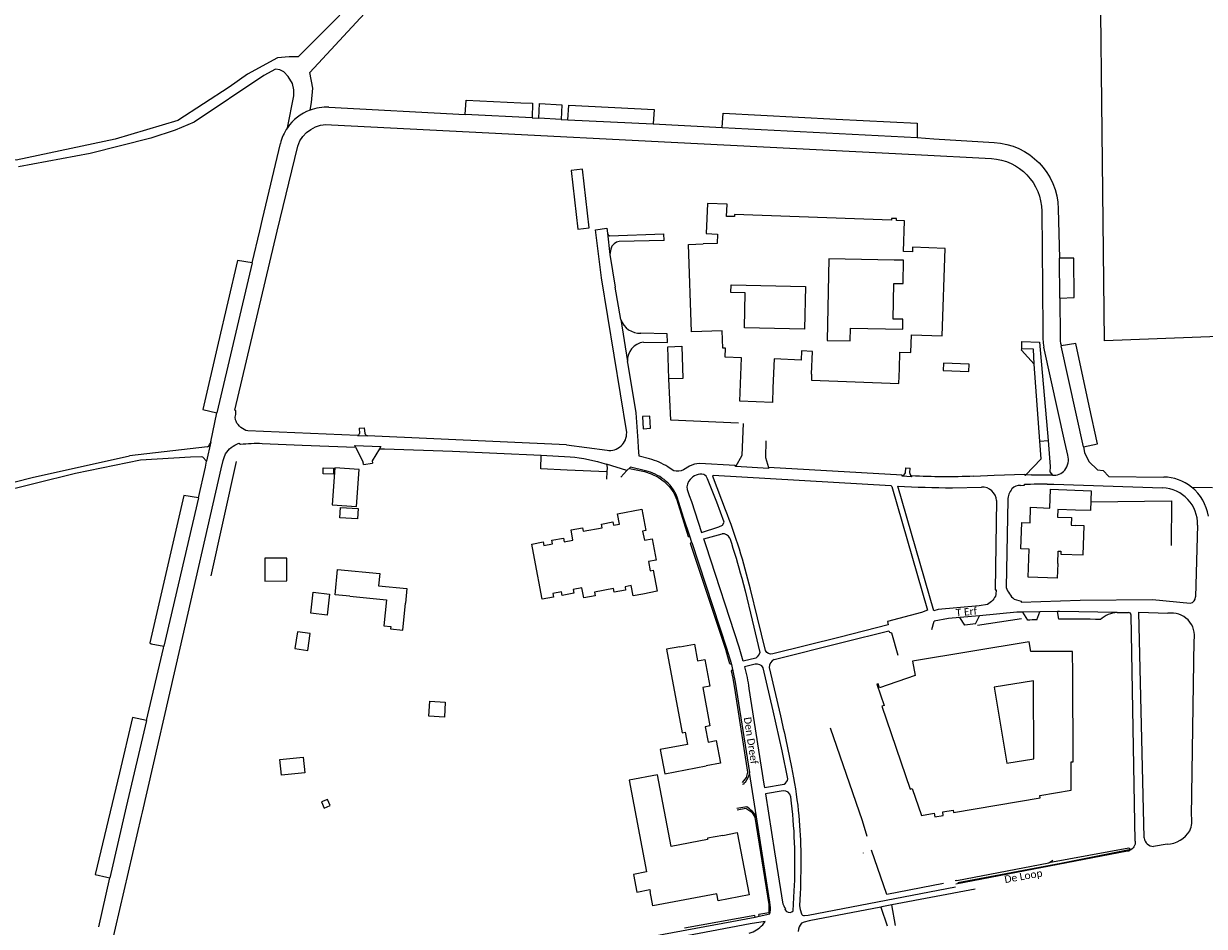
# Model space of a CAD drawing. Extents: x 177628 to 188968, y 384226 to 390673.
# Tile 35 of 256: x 181057 to 181457, y 386063 to 386369. Entities that reach past the tile are written whole.
import ezdxf

# ---------------------------------------------------------------- set-up
doc = ezdxf.new("R2010")
doc.units = 0
for name, color, linetype, lineweight in [('B02_T', 14, 'Continuous', 9), ('B14_F', 14, 'Continuous', 9), ('T02_T', 253, 'RASTER', 9), ('T03_F', 253, 'Continuous', 9), ('T04_F', 253, 'HAAG', 9), ('T07_F', 253, 'Continuous', 9), ('T09_F', 253, 'Continuous', 9), ('T10_F', 253, 'Continuous', 9), ('T22_D', 253, 'Continuous', 9), ('T22_F', 253, 'Continuous', 9), ('V00_F', 8, 'Continuous', 9), ('V00_T', 8, 'Continuous', 9), ('V06_F', 8, 'Continuous', 9), ('V06_T', 8, 'Continuous', 9), ('Z06', 7, 'Continuous', 9)]:
    doc.layers.add(name, color=color, linetype=linetype, lineweight=lineweight)
doc.styles.add('Legend', font='calibri.ttf')
doc.linetypes.add('HAAG', pattern='A,4,-1,[5,TOPOCAD.SHX,S=0.35,R=0,X=-0.35,Y=-0.35],-1', length=6)
doc.linetypes.add('RASTER', pattern='A,4,-1,[4,TOPOCAD.SHX,S=0.5,R=0,X=-0.5,Y=0],-1', length=6)

msp = doc.modelspace()

# ---------------------------------------------------------------- linework, layer by layer
at = {"layer": 'B02_T', "linetype": 'Continuous'}
for points in [[(181353.831, 386251.892), (181354.036, 386257.545), (181357.684, 386257.413), (181357.901, 386263.409), (181368.274, 386263.032), (181369.348, 386292.653), (181358.325, 386293.052), (181358.27, 386291.523), (181355.222, 386291.633), (181355.596, 386302.016), (181352.798, 386302.117), (181352.821, 386302.747), (181351.142, 386302.807), (181351.119, 386302.177), (181297.973, 386304.09), (181297.948, 386303.41), (181295.32, 386303.505), (181295.467, 386307.592), (181288.821, 386307.831), (181288.454, 386297.648), (181292.262, 386297.51), (181292.147, 386294.351), (181287.434, 386294.186)], [(181311.021, 386245.422), (181310.818, 386240.432), (181299.849, 386240.879), (181300.412, 386255.589), (181294.848, 386255.805), (181294.917, 386258.837), (181294.04, 386258.858), (181293.844, 386264.757), (181283.48, 386264.422), (181282.437, 386294.01), (181287.434, 386294.186)], [(181275.39, 386259.339), (181280.158, 386259.505), (181280.539, 386248.614), (181275.77, 386248.448)], [(181275.77, 386248.448), (181275.39, 386259.339)], [(181324.122, 386250), (181324.403, 386257.744), (181320.706, 386257.894), (181320.581, 386254.827), (181311.419, 386255.2), (181311.021, 386245.422)], [(181324.122, 386250), (181324.048, 386247.969), (181353.65, 386246.892), (181353.831, 386251.892)], [(181267.027, 386231.571), (181269.547, 386231.703), (181269.351, 386235.773), (181266.834, 386235.652), (181267.027, 386231.571)], [(181407.462, 386185.927), (181407.286, 386180.93), (181397.437, 386181.279), (181397.752, 386190.794), (181395.005, 386190.871), (181395.274, 386199.8), (181398.088, 386199.657), (181398.275, 386204.925), (181404.771, 386204.695), (181404.995, 386211.04), (181418.753, 386210.552), (181418.514, 386203.799), (181413.517, 386203.976)], [(181230.245, 386187.58), (181229.33, 386192.495), (181233.175, 386193.211), (181233.403, 386191.982), (181236.411, 386192.543), (181236.182, 386193.772), (181240.076, 386194.518), (181240.307, 386193.289), (181243.294, 386193.851), (181242.649, 386197.301), (181246.528, 386198.03), (181246.724, 386196.829), (181253.13, 386198.017), (181252.9, 386199.246), (181256.79, 386199.978), (181257, 386198.878), (181259.063, 386199.271), (181258.402, 386202.719), (181266.608, 386204.283), (181267.968, 386197.064), (181266.888, 386196.856), (181267.465, 386193.79), (181270.061, 386194.281), (181271.434, 386187.033), (181268.84, 386186.538), (181269.423, 386183.463), (181270.504, 386183.668), (181271.846, 386176.47), (181266.931, 386175.553)], [(181266.931, 386175.553), (181263.638, 386174.939), (181262.993, 386178.389), (181260.929, 386178.003), (181261.133, 386176.912), (181257.25, 386176.186), (181257.018, 386177.426), (181250.629, 386176.231), (181250.861, 386174.992), (181246.977, 386174.266), (181246.353, 386177.597), (181243.345, 386177.038), (181243.576, 386175.795), (181239.682, 386175.074), (181239.451, 386176.313), (181236.463, 386175.757), (181236.694, 386174.517), (181232.811, 386173.796), (181230.245, 386187.58)], [(181167.722, 386174.822), (181162.744, 386175.298), (181163.567, 386183.857), (181177.888, 386182.483), (181177.49, 386178.323), (181187.044, 386177.407), (181186.567, 386172.441)], [(181167.722, 386174.822), (181180.135, 386173.635), (181179.284, 386164.776), (181181.605, 386164.553), (181181.526, 386163.747), (181185.692, 386163.34), (181186.567, 386172.441)], [(181347.138, 386143.805), (181346.65, 386145.174), (181346.176, 386145.015), (181348.625, 386137.791), (181347.924, 386137.564), (181357.475, 386109.432), (181358.178, 386109.67), (181361.29, 386100.52), (181365.6, 386101.28), (181365.78, 386100.08), (181368.68, 386100.57), (181368.5, 386101.77), (181372.02, 386102.36), (181372.16, 386101.58), (181401.46, 386106.52), (181401.37, 386107.29), (181412.02, 386109.11), (181411.96, 386118.66), (181412.7, 386118.67), (181412.55, 386148.35), (181412.43, 386156.12), (181398.33, 386156.04), (181397.75, 386159.35), (181358.301, 386152.8), (181359.125, 386147.908), (181347.138, 386143.805)], [(181279.483, 386157.7), (181284.399, 386158.617), (181285.462, 386152.916), (181287.932, 386153.393), (181289.628, 386144.346), (181287.222, 386143.911), (181289.611, 386130.922), (181288.098, 386130.584), (181289.063, 386125.413), (181291.812, 386125.93), (181293.27, 386118.222), (181288.357, 386117.292)], [(181294.022, 386093.791), (181288.803, 386092.807), (181288.879, 386092.404), (181276.507, 386090.072), (181271.932, 386114.335), (181262.346, 386112.527), (181268.217, 386081.407), (181263.805, 386080.575), (181264.937, 386074.571), (181269.349, 386075.403), (181269.46, 386074.814)], [(181294.022, 386093.791), (181298.935, 386094.717), (181302.912, 386073.614), (181292.485, 386071.649), (181292.046, 386073.982), (181270.386, 386069.9), (181269.46, 386074.814)]]:
    msp.add_lwpolyline(points, dxfattribs=at)
at = {"layer": 'B14_F', "linetype": 'Continuous'}
for points in [[(181248.745, 386299.568), (181246.517, 386319.498), (181242.701, 386319.072), (181244.929, 386299.142), (181248.745, 386299.568)], [(181352.097, 386288.677), (181329.888, 386289.079), (181329.387, 386261.434), (181337.141, 386261.293), (181337.22, 386265.646), (181354.962, 386265.325), (181355.022, 386268.63), (181351.735, 386268.689), (181351.954, 386280.795)], [(181351.954, 386280.795), (181355.086, 386280.738), (181355.229, 386288.62), (181352.097, 386288.677)], [(181296.808, 386277.689), (181296.875, 386280.323), (181322.062, 386279.688), (181321.698, 386265.24), (181301.355, 386265.752), (181301.653, 386277.567), (181296.808, 386277.689)], [(181368.644, 386251.241), (181377.364, 386250.927), (181377.453, 386253.4), (181368.733, 386253.714), (181368.644, 386251.241)], [(181162.253, 386218.195), (181162.169, 386216.116), (181158.674, 386216.258), (181158.758, 386218.337), (181162.253, 386218.195)], [(181170.867, 386217.719), (181162.704, 386218.323), (181161.777, 386205.807), (181169.94, 386205.203), (181170.867, 386217.719)], [(181170.505, 386204.519), (181170.28, 386201.029), (181164.361, 386201.411), (181164.586, 386204.901), (181170.505, 386204.519)], [(181413.517, 386203.976), (181407.459, 386204.191), (181407.368, 386201.619), (181412.096, 386201.453), (181412.004, 386198.852), (181413.334, 386198.805)], [(181407.462, 386185.927), (181407.608, 386190.058), (181408.523, 386190.026), (181408.49, 386189.1), (181416.107, 386188.83), (181416.457, 386198.695), (181413.334, 386198.805)], [(181139, 386179.954), (181146.426, 386179.989), (181146.39, 386187.756), (181138.964, 386187.721), (181139, 386179.954)], [(181160.061, 386168.423), (181154.521, 386169.062), (181155.344, 386176.198), (181160.884, 386175.559), (181160.061, 386168.423)], [(181149.964, 386162.785), (181149.116, 386157.08), (181153.484, 386156.431), (181154.331, 386162.137), (181149.964, 386162.785)], [(181279.483, 386157.7), (181274.962, 386156.857), (181280.318, 386128.561), (181281.334, 386128.753), (181282.12, 386124.596), (181272.862, 386122.843), (181274.412, 386114.652), (181288.357, 386117.292)], [(181399.211, 386146.098), (181385.904, 386143.989), (181390.168, 386118.289), (181399.4, 386119.736), (181399.211, 386146.098)], [(181194.514, 386134.199), (181194.814, 386139.284), (181200.051, 386138.968), (181199.751, 386133.883), (181194.514, 386134.199)], [(181152.467, 386114.925), (181144.563, 386114.202), (181144.076, 386119.535), (181151.979, 386120.257), (181152.467, 386114.925)], [(181161.047, 386103.897), (181160.156, 386105.983), (181158.103, 386105.106), (181158.994, 386103.02), (181161.047, 386103.897)]]:
    msp.add_lwpolyline(points, dxfattribs=at)
at = {"layer": 'T02_T', "linetype": 'RASTER'}
for points in [[(181262.4, 386218.066), (181267.463, 386217.038), (181269.801, 386216.322), (181272.161, 386215.105), (181274.207, 386213.68), (181276.019, 386211.894), (181277.431, 386209.784), (181278.414, 386207.497), (181282.342, 386195.071)], [(181296.362, 386151.927), (181295.775, 386154.32), (181295.019, 386156.722), (181283.098, 386192.656)], [(181300.748, 386111.747), (181302.076, 386113.362), (181302.508, 386115.178), (181298.331, 386142.154), (181297.575, 386147.068), (181296.99, 386149.49)], [(181298.916, 386102.432), (181301.802, 386103.015), (181303.86, 386101.675), (181304.935, 386099.977), (181309.632, 386070.383), (181309.625, 386067.596), (181306.265, 386066.955)], [(181304.886, 386066.634), (181281.117, 386062.306)]]:
    msp.add_lwpolyline(points, dxfattribs=at)
at = {"layer": 'T03_F', "linetype": 'Continuous'}
for points in [[(181299.396, 386233.425), (181276.399, 386234.465), (181275.77, 386248.448)], [(181120.786, 386181.664), (181129.35, 386220.455)], [(181418.621, 386206.825), (181445.993, 386207.122), (181445.863, 386192.012)]]:
    msp.add_lwpolyline(points, dxfattribs=at)
at = {"layer": 'T04_F', "linetype": 'HAAG'}
for points in [[(181380.26, 386165.001), (181395.157, 386167.234)], [(181330.418, 386130.257), (181341.248, 386098.81), (181342.818, 386093.538)], [(181368.734, 386077.507), (181349.579, 386073.749), (181344.386, 386088.774)], [(181373.229, 386078.455), (181404.47, 386084.511)], [(181404.47, 386084.511), (181405.77, 386085.384)]]:
    msp.add_lwpolyline(points, dxfattribs=at)
at = {"layer": 'T07_F', "linetype": 'Continuous'}
msp.add_lwpolyline([(181373.633, 386077.791), (181408.532, 386084.385), (181431.648, 386088.968)], dxfattribs=at)
at = {"layer": 'T09_F', "linetype": 'Continuous'}
for points in [[(181341.585, 386087.732), (181341.585, 386087.729)], [(181431.536, 386089.429), (181404.47, 386084.511)], [(181431.542, 386088.548), (181431.544, 386088.548)], [(181373.229, 386078.455), (181372.704, 386078.366)]]:
    msp.add_lwpolyline(points, dxfattribs=at)
at = {"layer": 'T09_F', "linetype": 'Continuous', "extrusion": (0, 0, -1)}
msp.add_arc((-181341.086, 386087.648), 0.507, 152.05023, 170.40714, dxfattribs=at)
at = {"layer": 'T09_F', "linetype": 'Continuous'}
for centre, radius, start, end in [((181431.509, 386088.988), 0.441, 308.09792, 86.44445), ((181431.507, 386088.99), 0.443, 274.74196, 308.10862)]:
    msp.add_arc(centre, radius, start, end, dxfattribs=at)
at = {"layer": 'T10_F', "linetype": 'Continuous'}
for points in [[(181461.842, 386262.824), (181423.266, 386261.28), (181421.149, 386453.379)], [(181452.741, 386211.788), (181459.905, 386211.642)]]:
    msp.add_lwpolyline(points, dxfattribs=at)
at = {"layer": 'T22_D', "linetype": 'Continuous'}
for points in [[(181255.03, 386297.754), (181255.773, 386290.618)], [(181259.512, 386268.595), (181261.79, 386254.305)]]:
    msp.add_lwpolyline(points, dxfattribs=at)
at = {"layer": 'T22_F', "linetype": 'Continuous'}
for points in [[(181274.133, 386295.374), (181274.054, 386297.634)], [(181275.34, 386260.763), (181275.238, 386263.698)], [(181170.91, 386231.696), (181172.682, 386231.842)], [(181172.361, 386219.424), (181175.421, 386219.833)], [(181355.892, 386218.278), (181357.434, 386218.218)]]:
    msp.add_lwpolyline(points, dxfattribs=at)
for centre, radius, start, end in [((181411.97, 385845.36), 321.684, 88.22064, 90.7439), ((181410.736, 385855.857), 311.121, 95.74103, 96.40923), ((181412.62, 385827.722), 339.335, 92.06483, 92.59258)]:
    msp.add_arc(centre, radius, start, end, dxfattribs=at)
at = {"layer": 'V00_F', "linetype": 'Continuous'}
for points in [[(181252.932, 386282.695), (181250.931, 386298.94), (181254.793, 386299.475), (181255.03, 386297.754)], [(181255.03, 386297.754), (181255.261, 386297.238), (181255.684, 386296.879), (181274.054, 386297.634)], [(181274.133, 386295.374), (181258.919, 386295.015), (181258.005, 386294.734), (181257.213, 386294.213), (181256.494, 386293.427), (181256.114, 386292.39), (181255.773, 386290.618)], [(181255.773, 386290.618), (181257.636, 386279.491)], [(181275.238, 386263.698), (181266.327, 386263.894)], [(181267.208, 386260.845), (181275.34, 386260.763)], [(181374.319, 386167.571), (181370.507, 386167.217), (181365.58, 386166.324)], [(181380.982, 386168.191), (181374.319, 386167.571)], [(181376.006, 386165.034), (181374.319, 386167.571)], [(181379.614, 386165.418), (181380.982, 386168.191)], [(181395.588, 386169.395), (181393.555, 386169.359), (181380.982, 386168.191)], [(181401.425, 386169.497), (181395.588, 386169.395)], [(181397.271, 386166.709), (181395.588, 386169.395)], [(181400.394, 386166.836), (181401.425, 386169.497)], [(181407.395, 386169.601), (181401.425, 386169.497)], [(181427.547, 386169.249), (181408.088, 386169.613), (181407.395, 386169.601)], [(181407.794, 386167.017), (181407.395, 386169.601)], [(181364.769, 386163.574), (181365.58, 386166.324)]]:
    msp.add_lwpolyline(points, dxfattribs=at)
at = {"layer": 'V00_T', "linetype": 'Continuous'}
for points in [[(181160.637, 386340.463), (181206.801, 386338.008)], [(181206.801, 386338.008), (181207.16, 386342.861), (181225.694, 386342.016), (181229.603, 386341.846), (181229.451, 386336.846)], [(181231.707, 386336.732), (181232.007, 386341.688), (181239.493, 386341.322), (181239.26, 386336.351)], [(181241.612, 386336.232), (181241.909, 386341.21), (181270.785, 386339.717), (181270.482, 386334.829)], [(181229.451, 386336.846), (181206.801, 386338.008)], [(181229.451, 386336.846), (181231.707, 386336.732)], [(181239.26, 386336.351), (181231.707, 386336.732)], [(181239.26, 386336.351), (181241.612, 386336.232)], [(181241.612, 386336.232), (181270.482, 386334.829)], [(181293.86, 386333.641), (181294.186, 386338.446), (181332.395, 386336.423), (181359.887, 386335.09), (181359.821, 386330.231)], [(181161.514, 386334.518), (181214.763, 386331.813), (181276.601, 386328.607), (181359.173, 386324.461), (181384.999, 386323.06)], [(181270.482, 386334.829), (181293.86, 386333.641)], [(181293.86, 386333.641), (181359.821, 386330.231)], [(181128.832, 386237.793), (181143.117, 386298.462), (181150.095, 386327.305)], [(181134.688, 386287.703), (181137.264, 386298.614), (181138.183, 386302.508), (181144.212, 386328.148)], [(181359.821, 386330.231), (181365.507, 386329.772), (181385.871, 386328.559)], [(181402.023, 386305.241), (181402.244, 386279.534), (181402.372, 386264.401)], [(181407.628, 386306.092), (181407.993, 386289.322)], [(181134.688, 386287.703), (181129.713, 386288.574), (181123.204, 386260.496), (181117.937, 386238.123), (181122.711, 386236.977)], [(181134.688, 386287.703), (181122.711, 386236.977)], [(181408.133, 386275.826), (181407.993, 386289.322)], [(181408.133, 386275.826), (181412.973, 386275.979), (181412.918, 386289.298), (181407.993, 386289.322)], [(181261.482, 386230.262), (181252.932, 386282.695)], [(181259.512, 386268.595), (181257.636, 386279.491)], [(181408.133, 386275.826), (181408.27, 386262.656)], [(181395.264, 386258.638), (181395.335, 386261.069), (181401.308, 386260.882), (181404.194, 386227.594)], [(181410.836, 386222.63), (181409.89, 386226.972), (181402.747, 386259.202)], [(181408.562, 386259.883), (181408.605, 386259.689)], [(181416.15, 386225.417), (181420.935, 386226.439), (181418.121, 386239.283), (181413.562, 386260.379), (181408.605, 386259.689)], [(181416.15, 386225.417), (181408.605, 386259.689)], [(181399.454, 386253.433), (181395.214, 386258.191), (181395.264, 386258.638)], [(181399.454, 386253.433), (181399.223, 386258.497), (181395.264, 386258.638)], [(181261.94, 386253.363), (181261.79, 386254.305)], [(181264.734, 386236.898), (181261.94, 386253.363)], [(181401.407, 386227.336), (181399.454, 386253.433)], [(181120.692, 386227.146), (181122.695, 386236.909), (181122.711, 386236.977)], [(181129.208, 386234.084), (181128.969, 386234.557), (181128.927, 386235.445), (181129.145, 386236.343), (181129.165, 386237.625), (181128.832, 386237.793)], [(181269.229, 386221.332), (181265.681, 386222.21), (181265.492, 386225.144), (181265.337, 386227.406), (181264.734, 386236.898)], [(181170.91, 386231.696), (181170.967, 386229.948)], [(181172.897, 386229.921), (181172.682, 386231.842)], [(181298.486, 386218.779), (181300.619, 386222.603), (181301.09, 386233.292)], [(181120.692, 386227.146), (181119.223, 386220.559)], [(181170.291, 386229.277), (181133.209, 386230.812)], [(181170.291, 386229.277), (181173.752, 386229.122)], [(181241.138, 386226.069), (181173.752, 386229.122)], [(181308.57, 386227.414), (181308.481, 386221.839), (181309.458, 386218.454)], [(181396.501, 386215.85), (181401.87, 386221.371), (181401.407, 386227.336)], [(181401.407, 386227.336), (181404.194, 386227.594)], [(181404.194, 386227.594), (181404.843, 386218.796), (181404.818, 386216.9), (181405.64, 386215.833)], [(181124.199, 386217.939), (181124.874, 386220.758), (181125.158, 386221.858), (181125.579, 386223.06)], [(181130.144, 386226.675), (181130.709, 386226.274)], [(181138.059, 386226.597), (181151.623, 386226.017), (181169.698, 386225.251)], [(181169.698, 386225.251), (181169.393, 386225.87), (181178.193, 386225.495), (181177.83, 386224.794)], [(181169.698, 386225.251), (181172.234, 386220.17)], [(181177.83, 386224.794), (181175.295, 386220.687)], [(181177.83, 386224.794), (181179.448, 386224.78), (181202.463, 386223.904), (181232.501, 386222.564)], [(181241.138, 386226.069), (181254.854, 386224.256)], [(181416.15, 386225.417), (181416.569, 386223.512), (181417.96, 386220.502), (181420.946, 386217.573), (181422.811, 386217.452), (181424.699, 386215.361), (181443.377, 386215.186)], [(181116.486, 386208.141), (181118.909, 386218.551), (181119.223, 386220.559)], [(181172.361, 386219.424), (181172.234, 386220.17)], [(181175.295, 386220.687), (181175.421, 386219.833)], [(181254.788, 386216.931), (181241.286, 386217.56), (181232.358, 386218.012), (181232.501, 386222.564)], [(181232.501, 386222.564), (181242.326, 386222.02)], [(181254.609, 386219.498), (181254.825, 386218.403), (181254.788, 386216.931)], [(181261.512, 386217.37), (181254.609, 386219.498)], [(181298.486, 386218.779), (181298.279, 386218.791), (181298.247, 386219.128), (181286.18, 386219.77)], [(181082.685, 386037.62), (181083.753, 386042.28), (181088.423, 386062.344), (181097.213, 386100.243), (181097.534, 386101.635), (181110.247, 386157.215), (181124.199, 386217.939)], [(181254.788, 386216.931), (181254.665, 386214.515)], [(181259.534, 386215.169), (181261.512, 386217.37)], [(181267.886, 386217.336), (181262.727, 386218.56), (181261.512, 386217.37)], [(181277.42, 386217.341), (181276.494, 386217.817), (181275.417, 386218.622)], [(181282.74, 386218.861), (181280.697, 386217.648)], [(181294.995, 386204.058), (181290.831, 386214.829), (181290.691, 386215.448), (181290.72, 386215.835), (181350.913, 386212.304), (181351.222, 386211.983), (181363.296, 386170.139), (181361.287, 386169.324), (181349.767, 386166.237), (181350.08, 386165.117), (181333.738, 386160.991), (181310.922, 386155.246)], [(181309.458, 386218.454), (181309.543, 386218.12), (181298.486, 386218.779)], [(181354.938, 386215.451), (181354.797, 386215.459), (181354.808, 386215.775), (181309.458, 386218.454)], [(181354.981, 386215.508), (181354.938, 386215.451)], [(181357.845, 386215.279), (181354.938, 386215.451)], [(181355.892, 386218.278), (181355.83, 386216.635), (181354.981, 386215.508)], [(181357.828, 386215.328), (181357.373, 386216.632), (181357.434, 386218.218)], [(181357.828, 386215.328), (181357.845, 386215.279)], [(181357.973, 386215.597), (181357.929, 386215.274), (181357.845, 386215.279)], [(181379.051, 386215.478), (181385.884, 386215.814), (181396.306, 386216.135), (181396.304, 386215.846), (181396.501, 386215.85)], [(181405.64, 386215.833), (181405.665, 386215.8), (181398.577, 386215.797), (181398.554, 386215.893), (181396.501, 386215.85)], [(181281.978, 386210.924), (181282.597, 386208.955), (181283.396, 386206.891), (181286.853, 386196.445), (181292.735, 386198.263), (181293.972, 386198.862), (181294.507, 386199.863), (181291.996, 386206.657), (181288.891, 386214.576)], [(181383.67, 386172.043), (181380.892, 386171.528), (181367.013, 386170.255), (181365.479, 386169.895), (181353.284, 386212.139)], [(181371.763, 386211.565), (181381.585, 386211.783)], [(181394.819, 386212.372), (181396.224, 386212.445), (181396.227, 386212.752), (181398.188, 386212.773), (181399.423, 386212.842), (181403.783, 386212.849), (181403.851, 386212.748)], [(181403.851, 386212.748), (181406.128, 386212.742), (181442.969, 386211.485)], [(181116.486, 386208.141), (181111.532, 386208.942), (181106.785, 386188.402), (181099.962, 386158.968), (181100.409, 386158.726), (181104.782, 386157.865)], [(181116.486, 386208.141), (181104.782, 386157.865)], [(181282.862, 386195.159), (181280.882, 386201.186), (181278.581, 386208.351)], [(181386.767, 386207.206), (181386.305, 386176.944), (181386.573, 386176.932), (181386.539, 386175.401)], [(181390.505, 386207.445), (181389.981, 386177.808)], [(181282.388, 386194.926), (181282.862, 386195.159)], [(181283.543, 386192.973), (181282.862, 386195.159)], [(181305.199, 386153.851), (181300.941, 386152.804), (181299.591, 386157.515), (181288.362, 386191.878), (181287.617, 386194.279), (181293.774, 386195.972)], [(181454.821, 386198.867), (181454.131, 386174.604)], [(181282.992, 386192.841), (181283.543, 386192.973)], [(181283.543, 386192.973), (181295.318, 386157.237), (181296.879, 386152.153)], [(181300.427, 386180.98), (181301.551, 386176.651), (181303.997, 386166.651), (181306.626, 386155.735)], [(181308.47, 386156.379), (181305.798, 386167.531), (181303.412, 386177.242)], [(181392.719, 386173.797), (181395.028, 386173.151), (181395.071, 386172.806), (181415.049, 386173.508)], [(181415.049, 386173.508), (181439.522, 386173.731), (181452.334, 386172.508)], [(181427.547, 386169.249), (181431.407, 386169.3)], [(181433.719, 386091.807), (181432.321, 386168.415)], [(181436.73, 386092.919), (181434.91, 386169.46), (181444.72, 386169.02)], [(181311.416, 386153.389), (181334.808, 386159.227), (181350.3, 386163.084), (181350.496, 386162.582), (181351.2, 386162.446), (181353.272, 386154.801)], [(181452.78, 386100.37), (181453.67, 386159.863)], [(181098.88, 386132.684), (181104.627, 386157.2), (181104.782, 386157.865)], [(181296.879, 386152.153), (181296.764, 386151.83), (181296.379, 386151.756)], [(181296.879, 386152.153), (181297.442, 386149.565)], [(181305.04, 386151.823), (181301.411, 386150.873)], [(181296.904, 386149.746), (181297.226, 386149.797), (181297.442, 386149.565)], [(181297.442, 386149.565), (181298.266, 386145.686), (181303.104, 386115.046)], [(181316.04, 386112.924), (181314.149, 386122.416), (181311.093, 386136.007), (181307.732, 386150.585)], [(181309.767, 386150.646), (181313.525, 386134.331)], [(181302.884, 386143.596), (181307.912, 386111.178), (181308.191, 386109.967), (181314.817, 386111.105)], [(181098.88, 386132.684), (181094.141, 386133.691), (181089.732, 386114.946), (181081.443, 386080.581), (181085.398, 386079.599), (181086.51, 386079.413)], [(181098.88, 386132.684), (181092.031, 386103.467), (181086.51, 386079.413)], [(181305.431, 386100.065), (181303.104, 386115.046)], [(181301.585, 386111.674), (181301.098, 386111.486), (181301.138, 386111.171), (181300.701, 386111.023)], [(181314.491, 386108.906), (181308.465, 386107.875), (181311.503, 386088.218), (181313.537, 386075.455), (181314.209, 386071.172)], [(181302.13, 386103.428), (181300.093, 386103.16), (181298.785, 386102.883)], [(181317.329, 386104.718), (181317.047, 386106.875)], [(181306.353, 386066.381), (181309.985, 386067.192), (181310.188, 386068.467), (181310.201, 386069.271), (181310.009, 386071.153), (181305.431, 386100.065)], [(181341.533, 386087.885), (181341.585, 386087.732)], [(181431.05, 386088.42), (181372.923, 386077.243)], [(181444.453, 386090.78), (181439.902, 386090.042)], [(181082.693, 386062.784), (181086.51, 386079.413)], [(181321.642, 386066.609), (181322.962, 386066.768), (181372.844, 386076.341)], [(181379.438, 386075.589), (181351.249, 386070.205)], [(181317.9, 386068.261), (181318.24, 386074.992)], [(181320.251, 386074.126), (181320.023, 386069.927), (181320.199, 386068.706), (181320.636, 386067.26)], [(181373.262, 386073.74), (181373.265, 386073.722)], [(181315.313, 386068.861), (181315.024, 386068.641), (181315.592, 386068.02)], [(181347.541, 386069.497), (181323.236, 386064.816), (181321.558, 386064.381), (181320.736, 386063.998)], [(181351.249, 386070.205), (181347.865, 386069.559), (181347.541, 386069.497)], [(181347.541, 386069.497), (181349.66, 386063.116)], [(181352.567, 386063.242), (181351.249, 386070.205)], [(181272.268, 386060.032), (181273.948, 386060.337), (181304.97, 386066.074)], [(181307.533, 386063.462), (181308.386, 386064.585), (181303.288, 386063.764), (181272.946, 386058.083)], [(181304.886, 386066.634), (181304.885, 386066.644)], [(181304.97, 386066.074), (181304.886, 386066.634)], [(181304.97, 386066.074), (181305.003, 386066.08), (181306.353, 386066.381)], [(181306.265, 386066.955), (181306.262, 386066.973)], [(181306.353, 386066.381), (181306.265, 386066.955)]]:
    msp.add_lwpolyline(points, dxfattribs=at)
for centre, radius, start, end in [((181159.775, 386324.5), 15.982, 110.20511, 145.54279), ((181159.787, 386324.5), 15.985, 86.95081, 110.24591), ((181159.793, 386324.483), 16.006, 145.53034, 166.76366), ((181266.024, 386270.745), 6.857, 198.2697, 272.53433), ((181425.55, 386263.46), 23.197, 177.67456, 190.57656), ((181267.861, 386254.79), 6.091, 96.15704, 184.56352), ((181414.926, 386261.955), 6.693, 173.98777, 198.03454), ((181117.563, 386228.007), 3.246, 308.0705, 344.61183), ((181170.317, 386229.927), 0.65, 267.69356, 1.88108), ((181255.671, 386230.015), 5.816, 261.9241, 2.43886), ((181263.609, 386200.08), 21.983, 57.51054, 75.18796), ((181286.148, 386212.926), 6.844, 89.73436, 119.86915), ((181405.551, 386221.038), 5.52, 320.67961, 16.76548), ((181263.735, 386200.675), 17.17, 52.66913, 76.0084), ((181286.772, 386211.096), 5.037, 80.99336, 139.08495), ((181286.227, 386213.545), 2.856, 21.15309, 62.16154), ((181406.222, 386220.303), 4.537, 262.94832, 322.48705), ((181443.006, 386199.561), 15.629, 51.47181, 88.63864), ((181265.621, 386203.37), 13.885, 21.02444, 52.11484), ((181285.875, 386211.691), 3.972, 137.0931, 191.1295), ((181371.361, 386496.348), 284.783, 266.36071, 270.08096), ((181381.826, 386206.834), 4.955, 4.30365, 92.79127), ((181396.511, 386207.238), 6.01, 139.37357, 178.02399), ((181394.627, 386208.842), 3.536, 86.88977, 139.21787), ((181442.547, 386199.214), 12.279, 358.38222, 88.03182), ((181443.006, 386199.569), 15.622, 8.60207, 51.45553), ((181075.024, 386119.901), 235.52, 17.49867, 20.93596), ((181293.961, 386193.238), 2.741, 26.69538, 93.90388), ((181036.151, 386109.798), 275.64, 14.16304, 17.07192), ((181398.745, 386180.851), 9.277, 199.14524, 229.49143), ((181452.122, 386174.508), 2.011, 276.04784, 2.73607), ((181427.925, 386160.558), 8.699, 92.49102, 133.30092), ((181431.42, 386168.399), 0.901, 1.04242, 90.80464), ((181446.003, 386161.321), 7.805, 349.23016, 99.45989), ((181305.461, 386149.193), 2.663, 31.50169, 99.10469), ((181312.745, 386150.723), 2.979, 116.49546, 181.47878), ((181313.557, 386113.273), 2.507, 300.16173, 352.00864), ((181314.61, 386106.432), 2.477, 10.31156, 92.74707), ((181297.539, 386095.62), 9.057, 29.38809, 59.54581), ((181105.021, 386081.808), 213.541, 2.04906, 6.15896), ((181443.893, 386098.911), 9.006, 336.78738, 9.32595), ((181443.893, 386100.514), 9.751, 273.29482, 328.09399), ((181439.966, 386093.299), 3.258, 186.7024, 268.88162), ((181112.038, 386084.858), 206.438, 357.26057, 1.27252), ((181321.394, 386073.185), 7.462, 195.65251, 215.41653), ((181316.621, 386069.342), 1.675, 232.11477, 319.80761), ((181321.739, 386067.861), 1.256, 208.59689, 265.5879), ((181299.987, 386070.421), 10.265, 287.07923, 317.31492), ((181323.75, 386061.039), 4.223, 135.52587, 176.77207)]:
    msp.add_arc(centre, radius, start, end, dxfattribs=at)
at = {"layer": 'V00_T', "linetype": 'Continuous', "extrusion": (0, 0, -1)}
for centre, radius, start, end in [((-181160.142, 386324.045), 10.563, 17.97907, 97.46247), ((-181384.633, 386305.591), 23.001, 93.08648, 178.75309), ((-181384.025, 386305.088), 17.999, 93.10228, 179.51186), ((-181134.528, 386236.507), 5.846, 283.03982, 335.51248), ((-181173.79, 386230.02), 0.899, 272.44804, 353.67368), ((-181134.017, 386217.094), 10.334, 35.26006, 67.98889), ((-181136.184, 386185.465), 41.175, 82.35812, 92.60933), ((-181238.065, 386170.093), 52.101, 94.69151, 108.51441), ((-181278.681, 386221.522), 4.367, 242.50972, 286.78622), ((-181369.629, 386413.382), 198.128, 267.27426, 273.37268), ((-181048.071, 386113.153), 261.312, 161.86945, 164.95587), ((-181380.988, 386177.239), 5.847, 198.3205, 242.69917), ((-181302.753, 386157.186), 4.136, 200.54065, 233.74218), ((-181310.445, 386157.433), 2.239, 257.69681, 331.90384), ((-181218.804, 386130.364), 85.115, 166.05712, 171.05665), ((-180730.255, 385998.176), 598.951, 166.860483, 168.567963), ((-181295.352, 386116.51), 7.889, 190.6948, 217.8059), ((-181165.232, 386085.907), 155.215, 168.48514, 173.98333), ((-181136.239, 386083.899), 184.262, 174.30759, 178.48223), ((-181430.486, 386091.61), 3.239, 176.51161, 246.4324), ((-180974.029, 386085.825), 346.42, 179.51126, 181.93532), ((-181430.498, 386091.55), 3.178, 250.82958, 260.00453), ((-181430.484, 386091.598), 3.229, 246.3156, 250.83381)]:
    msp.add_arc(centre, radius, start, end, dxfattribs=at)
at = {"layer": 'V06_F', "linetype": 'Continuous'}
for points in [[(181237.365, 386460.312), (181189.855, 386398.825), (181163.306, 386370.616), (181150.261, 386357.552), (181147.144, 386357.571), (181143.225, 386357.184), (181133.095, 386351.64), (181126.914, 386347.255), (181109.504, 386336.014), (181088.284, 386329.648), (181054.734, 386322.589), (180999.084, 386322.699), (181007.745, 386345.999), (181023.095, 386383.9), (181029.868, 386405.486), (181033.15, 386425.384), (181035.43, 386445.715), (181038.294, 386475.03)], [(181154.255, 386339.498), (181154.809, 386342.025), (181155.189, 386346.92), (181154.193, 386352.211), (181189.809, 386390.886), (181209.767, 386416.685), (181239.753, 386459.38)], [(181146.597, 386333.542), (181148.78, 386344.373), (181148.771, 386346.384), (181148.292, 386348.493), (181146.806, 386350.933), (181145.358, 386352.468), (181144.014, 386353.132), (181142.572, 386353.327), (181138.593, 386351.23), (181115.004, 386335.436), (181108.581, 386332.691), (181100.348, 386330.039), (181079.827, 386324.783), (181055.549, 386320.314)], [(181096.818, 386220.958), (181074.854, 386216.426), (181047.399, 386209.569), (181024.933, 386204.301), (180999.96, 386196.889), (180988.59, 386193.096), (180956.11, 386186.476), (180896.24, 386171.459), (180897.741, 386099.217), (180899.612, 386022.02)], [(181036.595, 386209.094), (181060.129, 386214.994), (181093.085, 386222.37)]]:
    msp.add_lwpolyline(points, dxfattribs=at)
at = {"layer": 'V06_T', "linetype": 'Continuous'}
for points in [[(181119.564, 386225.452), (181093.085, 386222.37)], [(181119.223, 386220.559), (181117.985, 386221.957), (181117.379, 386222.053), (181113.804, 386221.972), (181096.818, 386220.958)]]:
    msp.add_lwpolyline(points, dxfattribs=at)

# ---------------------------------------------------------------- texts
at = {"layer": 'Z06', "linetype": 'Continuous', "style": 'Legend'}
for s, rotation, p in [(' T Erf', 5.16331, (181372.15, 386167.88)), ('Den Dreef', 278.62423, (181301.126, 386133.65)), ('De Loop', 10.14079, (181389.631, 386077.609))]:
    msp.add_text(s, height=2.5, rotation=rotation, dxfattribs=at).set_placement(p)

doc.saveas('drawing.dxf')
